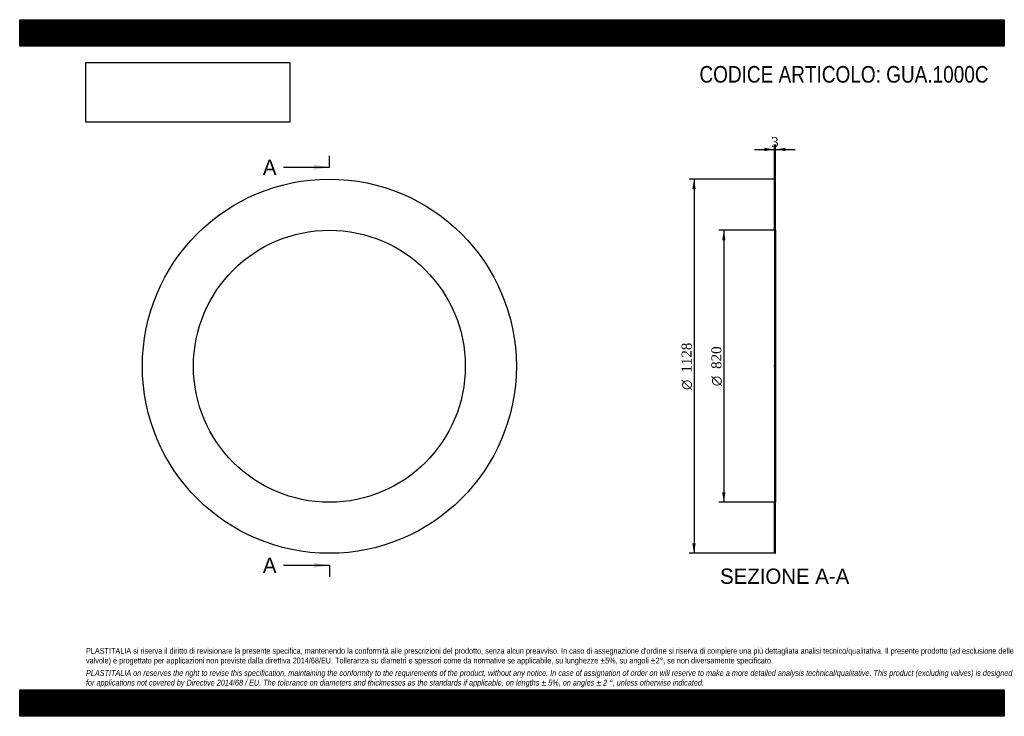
# Model space of a CAD drawing. Header units: millimetres. Extents: x 0 to 2970, y 0 to 2100.
import ezdxf
from ezdxf.enums import TextEntityAlignment as Align
from ezdxf.lldxf.tags import DXFTag

# ---------------------------------------------------------------- set-up
doc = ezdxf.new("R2010")
doc.units = ezdxf.units.MM
doc.header["$LTSCALE"] = 10
for name, color, linetype in [('Default', 7, 'Continuous'), ('DV2_Default', 7, 'Continuous'), ('GUA.1000C', 7, 'Continuous')]:
    doc.layers.add(name, color=color, linetype=linetype)
doc.styles.add('SEACAD_Solid_Edge_ANSI', font='seans.ttf')
doc.styles.add('SEACAD_Solid_Edge_ANSI1_Symbols', font='semeca1.ttf')
doc.styles.add('SEACAD_Times_New_Roman', font='times.ttf')
tags = doc.linetypes.add('CENTER2', pattern=[28.575, 19.05, -3.175, 3.175, -3.175]).pattern_tags.tags
tags[10:11] = [DXFTag(74, 4), DXFTag(75, 0), DXFTag(340, '0'), DXFTag(46, 0.0), DXFTag(50, 0.0), DXFTag(44, 0.0), DXFTag(45, 0.0)]
tags[8:9] = [DXFTag(74, 4), DXFTag(75, 0), DXFTag(340, '0'), DXFTag(46, 0.0), DXFTag(50, 0.0), DXFTag(44, 0.0), DXFTag(45, 0.0)]
tags[6:7] = [DXFTag(74, 4), DXFTag(75, 0), DXFTag(340, '0'), DXFTag(46, 0.0), DXFTag(50, 0.0), DXFTag(44, 0.0), DXFTag(45, 0.0)]
tags[4:5] = [DXFTag(74, 4), DXFTag(75, 0), DXFTag(340, '0'), DXFTag(46, 0.0), DXFTag(50, 0.0), DXFTag(44, 0.0), DXFTag(45, 0.0)]
doc.dimstyles.new('ANSImm', dxfattribs={"dimtxt": 30, "dimasz": 30, "dimexe": 15, "dimexo": 0, "dimgap": 7.5, "dimtad": 1, "dimdsep": 46, "dimtxsty": 'SEACAD_Times_New_Roman', "dimblk1": '_SE_FILLED', "dimblk2": '_SE_FILLED', "dimsah": 1, "dimcen": 15, "dimazin": 0, "dimtfac": 0.85, "dimtdec": 3, "dimtofl": 0, "dimtmove": 0, "dimatfit": 3, "dimfxl": 1, "dimarcsym": 0})
picture_1 = doc.add_image_def('image1.jpg', size_in_pixel=(4302, 1260))

# ---------------------------------------------------------------- blocks, each defined once
blk = doc.blocks.new('SE')
at = {"layer": 'GUA.1000C', "color": 7, "linetype": 'Continuous'}
for radius in [564, 410]:
    blk.add_circle((934.1, 1055.3), radius, dxfattribs=at)
blk = doc.blocks.new('SE2')
at = {"color": 7, "linetype": 'Continuous', "style": 'SEACAD_Solid_Edge_ANSI'}
blk.add_text('A', height=46, dxfattribs=at).set_placement((733.5, 1678.3), align=Align.TOP_LEFT)
blk = doc.blocks.new('SE3')
at = {"color": 7, "linetype": 'Continuous', "style": 'SEACAD_Solid_Edge_ANSI'}
blk.add_text('A', height=46, dxfattribs=at).set_placement((733.5, 478.3), align=Align.TOP_LEFT)
blk = doc.blocks.new('SEANNOT_GROUP')
at = {"linetype": 'Continuous'}
blk.add_hatch(color=7, dxfattribs=at).paths.add_polyline_path([(888.1, 1647.6), (934.1, 1655.3), (888.1, 1663)])
at = {"color": 7, "linetype": 'Continuous'}
blk.add_lwpolyline([(796.1, 1655.3), (934.1, 1655.3)], dxfattribs=at)
blk = doc.blocks.new('SEANNOT_GROUP1')
at = {"linetype": 'Continuous'}
blk.add_hatch(color=7, dxfattribs=at).paths.add_polyline_path([(888.1, 447.6), (934.1, 455.3), (888.1, 463)])
at = {"color": 7, "linetype": 'Continuous'}
blk.add_lwpolyline([(796.1, 455.3), (934.1, 455.3)], dxfattribs=at)
blk = doc.blocks.new('SE1')
at = {"layer": 'Default', "color": 7, "linetype": 'CENTER2'}
for p, q in [((934.1, 1655.3), (934.1, 1689.8)), ((934.1, 455.3), (934.1, 420.8))]:
    blk.add_line(p, q, dxfattribs=at)
at = {"layer": 'Default', "color": 7, "linetype": 'CENTER2', "const_width": 0.0001}
blk.add_lwpolyline([(934.1, 1655.3), (934.1, 455.3)], dxfattribs=at)
at = {"layer": 'Default'}
for name in ['SE2', 'SEANNOT_GROUP', 'SE3', 'SEANNOT_GROUP1']:
    blk.add_blockref(name, (0, 0), dxfattribs=at)
blk = doc.blocks.new('SE4')
at = {"layer": 'GUA.1000C', "linetype": 'Continuous'}
h = blk.add_hatch(dxfattribs=at)
h.set_pattern_fill('LINE', scale=0.629921, angle=45, style=0)
h.paths.add_polyline_path([(2279.5, 1465.3), (2279.5, 1619.3), (2276.5, 1619.3), (2276.5, 1465.3)])
h = blk.add_hatch(dxfattribs=at)
h.set_pattern_fill('LINE', scale=0.629921, angle=45, style=0)
h.paths.add_polyline_path([(2279.5, 491.3), (2279.5, 645.3), (2276.5, 645.3), (2276.5, 491.3)])
at = {"layer": 'DV2_Default', "color": 7, "linetype": 'CENTER2'}
blk.add_line((2281.2, 1055.3), (2274.7, 1055.3), dxfattribs=at)
at = {"layer": 'GUA.1000C', "color": 7, "linetype": 'Continuous'}
for p, q in [((2276.5, 1465.3), (2276.5, 1619.3)), ((2276.5, 1619.3), (2279.5, 1619.3)), ((2279.5, 1465.3), (2279.5, 1619.3)), ((2276.5, 1465.3), (2276.5, 645.3)), ((2276.5, 1465.3), (2279.5, 1465.3)), ((2279.5, 1465.3), (2279.5, 645.3)), ((2276.5, 491.3), (2276.5, 645.3)), ((2279.5, 645.3), (2276.5, 645.3)), ((2279.5, 491.3), (2279.5, 645.3)), ((2279.5, 491.3), (2276.5, 491.3))]:
    blk.add_line(p, q, dxfattribs=at)
blk = doc.blocks.new('DMBLK12')
at = {"layer": 'Default', "linetype": 'Continuous'}
for points in [[(2246.5, 1713.8), (2246.5, 1703.8), (2276.5, 1708.8)], [(2309.5, 1713.8), (2279.5, 1708.8), (2309.5, 1703.8)]]:
    blk.add_hatch(color=7, dxfattribs=at).paths.add_polyline_path(points)
at = {"layer": 'Default', "color": 7, "linetype": 'Continuous'}
for p, q in [((2276.5, 1619.3), (2276.5, 1723.8)), ((2279.5, 1619.3), (2279.5, 1723.8)), ((2216.5, 1708.8), (2276.5, 1708.8)), ((2279.5, 1708.8), (2339.5, 1708.8))]:
    blk.add_line(p, q, dxfattribs=at)
at = {"layer": 'Default', "color": 7, "linetype": 'Continuous', "style": 'SEACAD_Times_New_Roman'}
blk.add_text('3', height=30, dxfattribs=at).set_placement((2266.6, 1746.3), align=Align.TOP_LEFT)
blk = doc.blocks.new('_SE_FILLED')
at = {"color": 0}
blk.add_line((0, 0), (-1, 0), dxfattribs=at)
blk.add_solid([(0, 0), (-1, -0.1665), (-1, 0.1665), (0, 0)], dxfattribs=at)
blk = doc.blocks.new('GDimGGroup')
at = {"layer": 'Default', "linetype": 'Continuous'}
for points in [[(2119, 1435.3), (2129, 1435.3), (2124, 1465.3)], [(2119, 675.3), (2124, 645.3), (2129, 675.3)]]:
    blk.add_hatch(color=7, dxfattribs=at).paths.add_polyline_path(points)
at = {"layer": 'Default', "color": 7, "linetype": 'Continuous'}
for p, q in [((2278, 1465.3), (2109, 1465.3)), ((2124, 1465.3), (2124, 645.3)), ((2278, 645.3), (2109, 645.3))]:
    blk.add_line(p, q, dxfattribs=at)
for s, style, p in [('820', 'SEACAD_Times_New_Roman', (2086.5, 1047.3)), ('O', 'SEACAD_Solid_Edge_ANSI1_Symbols', (2086.5, 995.1))]:
    blk.add_text(s, height=30, rotation=90, dxfattribs=dict(at, style=style)).set_placement(p, align=Align.TOP_LEFT)
blk = doc.blocks.new('GDimGGroup1')
at = {"layer": 'Default', "linetype": 'Continuous'}
for points in [[(2029, 1589.3), (2039, 1589.3), (2034, 1619.3)], [(2029, 521.3), (2034, 491.3), (2039, 521.3)]]:
    blk.add_hatch(color=7, dxfattribs=at).paths.add_polyline_path(points)
at = {"layer": 'Default', "color": 7, "linetype": 'Continuous'}
for p, q in [((2276.5, 1619.3), (2019, 1619.3)), ((2034, 1619.3), (2034, 491.3)), ((2276.5, 491.3), (2019, 491.3))]:
    blk.add_line(p, q, dxfattribs=at)
for s, style, p in [('1128', 'SEACAD_Times_New_Roman', (1996.5, 1035.9)), ('O', 'SEACAD_Solid_Edge_ANSI1_Symbols', (1996.5, 983.7))]:
    blk.add_text(s, height=30, rotation=90, dxfattribs=dict(at, style=style)).set_placement(p, align=Align.TOP_LEFT)

msp = doc.modelspace()

# ---------------------------------------------------------------- hatches: boundary and pattern name
at = {"layer": 'Default', "linetype": 'Continuous'}
h = msp.add_hatch(dxfattribs=at)
h.set_pattern_fill('LINE', scale=0.629921, angle=45, style=0)
h.paths.add_polyline_path([(2970, 2020), (2970, 2100), (0, 2100), (0, 2020)])
for points in [[(2970, 2020), (2970, 2100), (0, 2100), (0, 2020)], [(2970, 0), (2970, 80), (0, 80), (0, 0)]]:
    msp.add_hatch(color=7, dxfattribs=at).paths.add_polyline_path(points)
h = msp.add_hatch(dxfattribs=at)
h.set_pattern_fill('LINE', scale=0.629921, angle=45, style=0)
h.paths.add_polyline_path([(2970, 0), (2970, 80), (0, 80), (0, 0)])

# ---------------------------------------------------------------- linework, layer by layer
at = {"layer": 'Default', "color": 7, "linetype": 'Continuous'}
for p, q in [((0, 2100), (2970, 2100)), ((0, 2020), (0, 2100)), ((2970, 2100), (2970, 2020)), ((2970, 2020), (0, 2020)), ((0, 80), (2970, 80)), ((0, 0), (0, 80)), ((2970, 80), (2970, 0)), ((2970, 0), (0, 0))]:
    msp.add_line(p, q, dxfattribs=at)

# ---------------------------------------------------------------- block references
at = {"layer": 'Default'}
for name in ['SE1', 'SE', 'GDimGGroup1', 'SE4', 'GDimGGroup']:
    msp.add_blockref(name, (0, 0), dxfattribs=at)

# ---------------------------------------------------------------- texts
at = {"layer": 'Default', "color": 7, "linetype": 'Continuous', "style": 'SEACAD_Solid_Edge_ANSI'}
msp.add_text('SEZIONE A-A', height=46, dxfattribs=at).set_placement((2112.683, 445.287), align=Align.TOP_LEFT)
at = {"layer": 'Default', "attachment_point": 1}
for s, insert, char_height, width in [('{\\fArial Narrow|b0||i0||c0|p34;\\C7;\\H50.;\\W1.;CODICE ARTICOLO: GUA.1000C}', (2050.442, 1960.335), 50, 867.7563), ("{\\fArial Narrow|b0||i0||c0|p34;\\C7;\\H17.5;\\W1.;PLASTITALIA si riserva il diritto di revisionare la presente specifica, mantenendo la conformità alle prescrizioni del prodotto, senza alcun preavviso. In caso di assegnazione d'ordine si riserva di compiere una più dettagliata analisi tecnico/qualitativa. Il presente prodotto (ad esclusione delle \\P}{\\fArial Narrow|b0||i0||c0|p34;\\C7;\\H17.5;\\W1.;valvole) è progettato per applicazioni non previste dalla direttiva 2014/68/EU. Tolleranza su diametri e spessori come da normative se applicabile, su lunghezze ±5%, su angoli ±2°, se non diversamente specificato.\\P}{\\fArial Narrow|b0||i0||c0|p34;\\C7;\\H5.;\\W1.;   \\P}{\\fArial Narrow|b0||i1||c0|p34;\\C7;\\H17.5;\\W1.;PLASTITALIA on reserves the right to revise this specification, maintaining the conformity to the requirements of the product, without any notice. In case of assignation of order on will reserve to make a more detailed analysis technical/qualitative. This product (excluding valves) is designed \\P}{\\fArial Narrow|b0||i1||c0|p34;\\C7;\\H17.5;\\W1.;for applications not covered by Directive 2014/68 / EU. The tolerance on diameters and thicknesses as the standards if applicable, on lengths ± 5%, on angles ± 2 °, unless otherwise indicated.\\P}", (200, 206.024), 17.5, 2570)]:
    msp.add_mtext(s, dxfattribs=dict(at, insert=insert, char_height=char_height, width=width))

# ---------------------------------------------------------------- dimensions: what is measured, and where the dimension line sits
at = {"layer": 'Default', "color": 7, "linetype": 'Continuous'}
dim = msp.add_linear_dim(base=(2276.462, 1708.814), p1=(2276.462, 1619.287), p2=(2279.462, 1619.287), angle=0, text='\\A1;<>', dimstyle='ANSImm', dxfattribs=at)
dim.commit()
dim.dimension.update_dxf_attribs({"geometry": 'DMBLK12', "text_midpoint": (2277.962, 1708.814), "dimtype": 161})

# ---------------------------------------------------------------- pictures from other files: only their frames are drawn
image = msp.add_image(picture_1, insert=(200, 1791.032), size_in_units=(614.571, 180))
image.dxf.flags = 7

doc.saveas('drawing.dxf')
